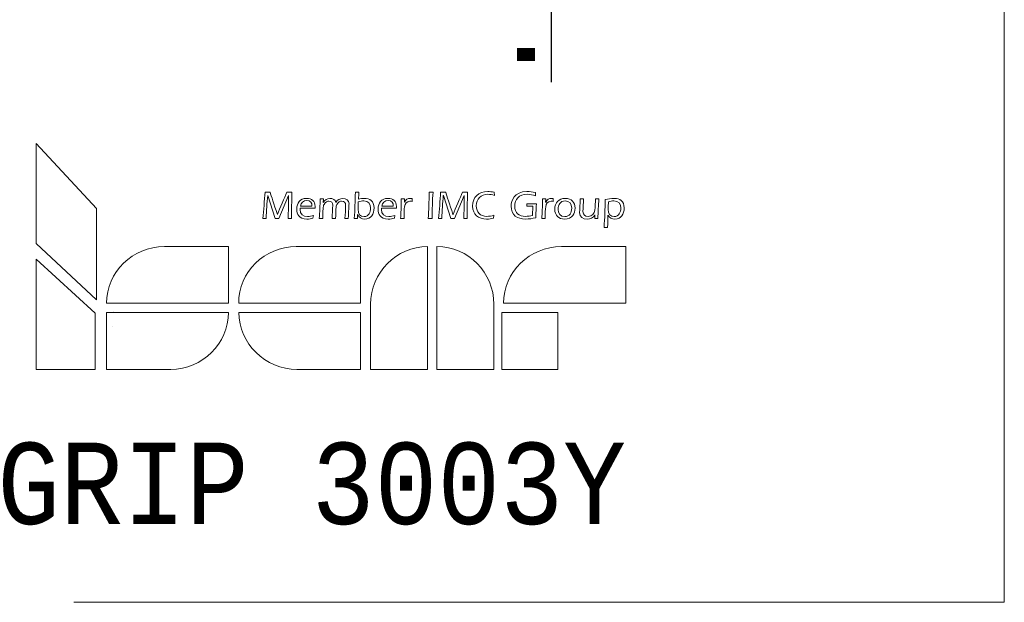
# Model space of a CAD drawing. Header units: inches. Extents: x -1.03 to 0.94, y -1.7 to 1.17.
# Tile 1 of 23: x -0.72 to 0.94, y -1.7 to -0.71. Entities that reach past the tile are written whole.
import ezdxf
from ezdxf.enums import TextEntityAlignment as Align

# ---------------------------------------------------------------- set-up
doc = ezdxf.new("R2010")
doc.units = ezdxf.units.IN
doc.header["$LTSCALE"] = 0.03937
doc.header["$MEASUREMENT"] = 0
doc.header["$PDMODE"] = 1
doc.layers.get('DEFPOINTS').update_dxf_attribs({"linetype": 'CONTINUOUS', "lineweight": 25})
doc.layers.add('2', color=7, linetype='CONTINUOUS', lineweight=25)
doc.layers.add('INFTOTAL', color=9, linetype='CONTINUOUS', lineweight=18)
doc.layers.add('SK6', color=5, linetype='CONTINUOUS')
doc.styles.add('INCH_STANDARD', font='Monos.ttf')
doc.styles.add('MM_STANDARD', font='Monos.ttf', dxfattribs={"height": 3.5})
doc.dimstyles.new('INCH_STANDARD', dxfattribs={"dimtxt": 0.137795, "dimasz": 0.1, "dimexe": 0.06, "dimexo": 0.06, "dimgap": 0.024, "dimtad": 1, "dimdec": 3, "dimzin": 4, "dimdsep": 46, "dimtxsty": 'INCH_STANDARD', "dimcen": 0, "dimclrd": 256, "dimclre": 256, "dimclrt": 256, "dimadec": 1, "dimazin": 0, "dimtfac": 1, "dimtdec": 3, "dimtmove": 0, "dimatfit": 3, "dimfxl": 1, "dimtolj": 1, "dimlwd": -1, "dimlwe": -1, "dimarcsym": 0})

# ---------------------------------------------------------------- blocks, each defined once
blk = doc.blocks.new('*D2')
at = {"layer": '2'}
for p, q in [((0.1746, 0.1588), (0.1746, 0.2588)), ((0.0398, 0.0588), (0.2346, 0.0588)), ((0.1746, 0.0588), (0.1746, -0.0589)), ((0.0403, -0.0589), (0.2346, -0.0589)), ((0.1746, -0.1589), (0.1746, -0.8193))]:
    blk.add_line(p, q, dxfattribs=at)
for points in [[(0.158, 0.1588), (0.1913, 0.1588), (0.1746, 0.0588)], [(0.158, -0.1589), (0.1913, -0.1589), (0.1746, -0.0589)]]:
    blk.add_solid(points, dxfattribs=at)
at = {"layer": 'DEFPOINTS', "color": 0}
for p in [(-0.0202, 0.0588), (-0.0197, -0.0589), (0.1746, -0.0589)]:
    blk.add_point(p, dxfattribs=at)
at = {"layer": '2', "insert": (0.0793, -0.5391), "char_height": 0.1378, "attachment_point": 5, "rotation": 90, "style": 'INCH_STANDARD'}
blk.add_mtext('\\A1;.118"', dxfattribs=at)
blk = doc.blocks.new('IMC_Iscar_Logo')
at = {"layer": 'SK6', "lineweight": 5}
for points in [[(0, 5.414), (2.599, 2.988), (2.599, 6.913), (0, 9.713), (0, 5.414)], [(0, 4.73), (0, 0.002), (2.539, 0.002), (2.539, 2.422), (0, 4.73)], [(3.304, 2.496), (3.304, 2.496)], [(20.027, 2.443), (20.027, 0), (22.423, 0), (22.423, 2.443), (20.027, 2.443)], [(3.261, 1.857), (3.261, 1.857)]]:
    blk.add_lwpolyline(points, dxfattribs=at)
for points, knots in [([(10.057, 7.623), (10.105, 7.439), (10.228, 7.117), (10.369, 6.661), (10.369, 6.661), (10.372, 6.661), (10.372, 6.661), (10.48, 6.935), (10.684, 7.371), (10.777, 7.623), (10.777, 7.623), (10.998, 7.623), (10.998, 7.623), (10.988, 7.324), (10.981, 7.028), (10.981, 6.73), (10.981, 6.646), (10.983, 6.563), (10.984, 6.479), (10.984, 6.479), (10.833, 6.479), (10.833, 6.479), (10.842, 6.778), (10.854, 7.097), (10.854, 7.474), (10.854, 7.474), (10.851, 7.474), (10.851, 7.474), (10.851, 7.474), (10.437, 6.479), (10.437, 6.479), (10.437, 6.479), (10.28, 6.479), (10.28, 6.479), (10.28, 6.479), (9.957, 7.467), (9.957, 7.467), (9.957, 7.467), (9.954, 7.467), (9.954, 7.467), (9.925, 7.143), (9.901, 6.829), (9.889, 6.479), (9.889, 6.479), (9.745, 6.479), (9.745, 6.479), (9.786, 6.841), (9.813, 7.251), (9.839, 7.623), (9.839, 7.623), (10.057, 7.623), (10.057, 7.623)], [0, 0, 0, 0, 1, 1, 1, 2, 2, 2, 3, 3, 3, 4, 4, 4, 5, 5, 5, 6, 6, 6, 7, 7, 7, 8, 8, 8, 9, 9, 9, 10, 10, 10, 11, 11, 11, 12, 12, 12, 13, 13, 13, 14, 14, 14, 15, 15, 15, 16, 16, 16, 17, 17, 17, 17]), ([(13.822, 6.479), (13.822, 6.479), (13.678, 6.479), (13.678, 6.479), (13.703, 6.86), (13.715, 7.24), (13.724, 7.623), (13.724, 7.623), (13.878, 7.623), (13.878, 7.623), (13.868, 7.52), (13.863, 7.417), (13.858, 7.314), (13.94, 7.333), (14.024, 7.347), (14.108, 7.347), (14.334, 7.347), (14.526, 7.247), (14.526, 6.937), (14.526, 6.687), (14.401, 6.46), (14.125, 6.46), (13.988, 6.46), (13.875, 6.524), (13.825, 6.652), (13.825, 6.652), (13.822, 6.649), (13.822, 6.649), (13.822, 6.649), (13.822, 6.479), (13.822, 6.479)], [0, 0, 0, 0, 1, 1, 1, 2, 2, 2, 3, 3, 3, 4, 4, 4, 5, 5, 5, 6, 6, 6, 7, 7, 7, 8, 8, 8, 9, 9, 9, 10, 10, 10, 10]), ([(17.062, 7.623), (17.036, 7.242), (17.029, 6.86), (17.021, 6.479), (17.021, 6.479), (16.853, 6.479), (16.853, 6.479), (16.873, 6.839), (16.896, 7.203), (16.896, 7.623), (16.896, 7.623), (17.062, 7.623), (17.062, 7.623)], [0, 0, 0, 0, 1, 1, 1, 2, 2, 2, 3, 3, 3, 4, 4, 4, 4]), ([(17.607, 7.623), (17.655, 7.439), (17.778, 7.117), (17.919, 6.661), (17.919, 6.661), (17.922, 6.661), (17.922, 6.661), (18.03, 6.935), (18.234, 7.371), (18.327, 7.623), (18.327, 7.623), (18.548, 7.623), (18.548, 7.623), (18.538, 7.324), (18.531, 7.028), (18.531, 6.73), (18.531, 6.646), (18.533, 6.563), (18.534, 6.479), (18.534, 6.479), (18.384, 6.479), (18.384, 6.479), (18.392, 6.778), (18.404, 7.097), (18.404, 7.474), (18.404, 7.474), (18.401, 7.474), (18.401, 7.474), (18.401, 7.474), (17.987, 6.479), (17.987, 6.479), (17.987, 6.479), (17.83, 6.479), (17.83, 6.479), (17.83, 6.479), (17.507, 7.467), (17.507, 7.467), (17.507, 7.467), (17.504, 7.467), (17.504, 7.467), (17.475, 7.143), (17.451, 6.829), (17.439, 6.479), (17.439, 6.479), (17.295, 6.479), (17.295, 6.479), (17.336, 6.841), (17.363, 7.251), (17.389, 7.623), (17.389, 7.623), (17.607, 7.623), (17.607, 7.623)], [0, 0, 0, 0, 1, 1, 1, 2, 2, 2, 3, 3, 3, 4, 4, 4, 5, 5, 5, 6, 6, 6, 7, 7, 7, 8, 8, 8, 9, 9, 9, 10, 10, 10, 11, 11, 11, 12, 12, 12, 13, 13, 13, 14, 14, 14, 15, 15, 15, 16, 16, 16, 17, 17, 17, 17]), ([(19.662, 6.495), (19.565, 6.476), (19.467, 6.46), (19.368, 6.46), (19.02, 6.46), (18.764, 6.654), (18.764, 7.019), (18.764, 7.417), (19.023, 7.642), (19.412, 7.642), (19.505, 7.642), (19.597, 7.63), (19.69, 7.611), (19.69, 7.611), (19.698, 7.479), (19.698, 7.479), (19.608, 7.506), (19.515, 7.527), (19.419, 7.527), (19.121, 7.527), (18.922, 7.331), (18.922, 7.031), (18.922, 6.754), (19.093, 6.575), (19.373, 6.575), (19.477, 6.575), (19.582, 6.596), (19.683, 6.627), (19.683, 6.627), (19.662, 6.495), (19.662, 6.495)], [0, 0, 0, 0, 1, 1, 1, 2, 2, 2, 3, 3, 3, 4, 4, 4, 5, 5, 5, 6, 6, 6, 7, 7, 7, 8, 8, 8, 9, 9, 9, 10, 10, 10, 10]), ([(21.096, 7.12), (21.096, 7.12), (21.505, 7.12), (21.505, 7.12), (21.493, 6.959), (21.486, 6.796), (21.48, 6.515), (21.336, 6.486), (21.192, 6.46), (21.044, 6.46), (20.686, 6.46), (20.417, 6.627), (20.417, 7.014), (20.417, 7.251), (20.549, 7.642), (21.102, 7.642), (21.224, 7.642), (21.344, 7.624), (21.461, 7.597), (21.461, 7.597), (21.469, 7.462), (21.469, 7.462), (21.353, 7.499), (21.233, 7.527), (21.109, 7.527), (20.755, 7.527), (20.574, 7.295), (20.574, 7.019), (20.574, 6.716), (20.756, 6.575), (21.043, 6.575), (21.14, 6.575), (21.24, 6.591), (21.334, 6.618), (21.334, 6.618), (21.349, 7.009), (21.349, 7.009), (21.349, 7.009), (21.091, 7.009), (21.091, 7.009), (21.091, 7.009), (21.096, 7.12), (21.096, 7.12)], [0, 0, 0, 0, 1, 1, 1, 2, 2, 2, 3, 3, 3, 4, 4, 4, 5, 5, 5, 6, 6, 6, 7, 7, 7, 8, 8, 8, 9, 9, 9, 10, 10, 10, 11, 11, 11, 12, 12, 12, 13, 13, 13, 14, 14, 14, 14]), ([(11.348, 6.922), (11.348, 6.922), (11.348, 6.874), (11.348, 6.874), (11.348, 6.676), (11.471, 6.567), (11.665, 6.567), (11.751, 6.567), (11.843, 6.592), (11.926, 6.62), (11.926, 6.62), (11.901, 6.495), (11.901, 6.495), (11.816, 6.472), (11.73, 6.46), (11.643, 6.46), (11.291, 6.46), (11.202, 6.675), (11.202, 6.884), (11.202, 7.146), (11.349, 7.347), (11.625, 7.347), (11.85, 7.347), (11.994, 7.232), (11.994, 6.999), (11.994, 6.976), (11.992, 6.952), (11.989, 6.922), (11.989, 6.922), (11.348, 6.922), (11.348, 6.922)], [0, 0, 0, 0, 1, 1, 1, 2, 2, 2, 3, 3, 3, 4, 4, 4, 5, 5, 5, 6, 6, 6, 7, 7, 7, 8, 8, 8, 9, 9, 9, 10, 10, 10, 10]), ([(11.857, 7.011), (11.857, 7.151), (11.792, 7.258), (11.639, 7.258), (11.483, 7.258), (11.384, 7.16), (11.358, 7.011), (11.358, 7.011), (11.857, 7.011), (11.857, 7.011)], [0, 0, 0, 0, 1, 1, 1, 2, 2, 2, 3, 3, 3, 3]), ([(12.34, 7.175), (12.34, 7.175), (12.344, 7.179), (12.344, 7.179), (12.399, 7.285), (12.505, 7.347), (12.63, 7.347), (12.75, 7.347), (12.855, 7.297), (12.887, 7.174), (12.945, 7.294), (13.054, 7.347), (13.186, 7.347), (13.335, 7.347), (13.45, 7.275), (13.45, 7.115), (13.45, 7.018), (13.424, 6.822), (13.42, 6.479), (13.42, 6.479), (13.276, 6.479), (13.276, 6.479), (13.287, 6.671), (13.304, 6.863), (13.304, 7.054), (13.304, 7.167), (13.251, 7.232), (13.132, 7.232), (13.083, 7.232), (12.985, 7.21), (12.928, 7.091), (12.884, 6.999), (12.884, 6.848), (12.874, 6.479), (12.874, 6.479), (12.723, 6.479), (12.723, 6.479), (12.733, 6.671), (12.75, 6.863), (12.75, 7.054), (12.75, 7.167), (12.697, 7.232), (12.579, 7.232), (12.529, 7.232), (12.431, 7.21), (12.375, 7.091), (12.33, 6.999), (12.33, 6.848), (12.32, 6.479), (12.32, 6.479), (12.169, 6.479), (12.169, 6.479), (12.193, 6.75), (12.205, 7.079), (12.207, 7.328), (12.207, 7.328), (12.349, 7.328), (12.349, 7.328), (12.349, 7.328), (12.34, 7.175), (12.34, 7.175)], [0, 0, 0, 0, 1, 1, 1, 2, 2, 2, 3, 3, 3, 4, 4, 4, 5, 5, 5, 6, 6, 6, 7, 7, 7, 8, 8, 8, 9, 9, 9, 10, 10, 10, 11, 11, 11, 12, 12, 12, 13, 13, 13, 14, 14, 14, 15, 15, 15, 16, 16, 16, 17, 17, 17, 18, 18, 18, 19, 19, 19, 20, 20, 20, 20]), ([(13.839, 6.882), (13.839, 6.68), (13.935, 6.567), (14.099, 6.567), (14.302, 6.567), (14.38, 6.76), (14.38, 6.935), (14.38, 7.127), (14.279, 7.24), (14.084, 7.24), (14.005, 7.24), (13.925, 7.223), (13.849, 7.198), (13.847, 7.105), (13.839, 7.011), (13.839, 6.882)], [0, 0, 0, 0, 1, 1, 1, 2, 2, 2, 3, 3, 3, 4, 4, 4, 5, 5, 5, 5]), ([(14.845, 6.922), (14.845, 6.922), (14.845, 6.874), (14.845, 6.874), (14.845, 6.676), (14.969, 6.567), (15.162, 6.567), (15.248, 6.567), (15.341, 6.592), (15.423, 6.62), (15.423, 6.62), (15.399, 6.495), (15.399, 6.495), (15.313, 6.472), (15.227, 6.46), (15.14, 6.46), (14.788, 6.46), (14.699, 6.675), (14.699, 6.884), (14.699, 7.146), (14.847, 7.347), (15.123, 7.347), (15.347, 7.347), (15.491, 7.232), (15.491, 6.999), (15.491, 6.976), (15.49, 6.952), (15.486, 6.922), (15.486, 6.922), (14.845, 6.922), (14.845, 6.922)], [0, 0, 0, 0, 1, 1, 1, 2, 2, 2, 3, 3, 3, 4, 4, 4, 5, 5, 5, 6, 6, 6, 7, 7, 7, 8, 8, 8, 9, 9, 9, 10, 10, 10, 10]), ([(15.354, 7.011), (15.354, 7.151), (15.289, 7.258), (15.137, 7.258), (14.981, 7.258), (14.881, 7.16), (14.855, 7.011), (14.855, 7.011), (15.354, 7.011), (15.354, 7.011)], [0, 0, 0, 0, 1, 1, 1, 2, 2, 2, 3, 3, 3, 3]), ([(15.832, 7.192), (15.832, 7.192), (15.836, 7.192), (15.836, 7.192), (15.891, 7.297), (15.966, 7.347), (16.091, 7.347), (16.115, 7.347), (16.138, 7.343), (16.158, 7.338), (16.158, 7.338), (16.163, 7.213), (16.163, 7.213), (16.133, 7.222), (16.1, 7.227), (16.067, 7.227), (15.927, 7.227), (15.853, 7.117), (15.834, 6.99), (15.817, 6.88), (15.817, 6.688), (15.817, 6.479), (15.817, 6.479), (15.666, 6.479), (15.666, 6.479), (15.68, 6.724), (15.697, 6.971), (15.695, 7.328), (15.695, 7.328), (15.838, 7.328), (15.838, 7.328), (15.838, 7.328), (15.832, 7.192), (15.832, 7.192)], [0, 0, 0, 0, 1, 1, 1, 2, 2, 2, 3, 3, 3, 4, 4, 4, 5, 5, 5, 6, 6, 6, 7, 7, 7, 8, 8, 8, 9, 9, 9, 10, 10, 10, 11, 11, 11, 11]), ([(21.903, 7.192), (21.903, 7.192), (21.907, 7.192), (21.907, 7.192), (21.961, 7.297), (22.037, 7.347), (22.162, 7.347), (22.186, 7.347), (22.208, 7.343), (22.229, 7.338), (22.229, 7.338), (22.234, 7.213), (22.234, 7.213), (22.203, 7.222), (22.171, 7.227), (22.138, 7.227), (21.997, 7.227), (21.924, 7.117), (21.905, 6.99), (21.888, 6.88), (21.888, 6.688), (21.888, 6.479), (21.888, 6.479), (21.737, 6.479), (21.737, 6.479), (21.751, 6.724), (21.768, 6.971), (21.766, 7.328), (21.766, 7.328), (21.908, 7.328), (21.908, 7.328), (21.908, 7.328), (21.903, 7.192), (21.903, 7.192)], [0, 0, 0, 0, 1, 1, 1, 2, 2, 2, 3, 3, 3, 4, 4, 4, 5, 5, 5, 6, 6, 6, 7, 7, 7, 8, 8, 8, 9, 9, 9, 10, 10, 10, 11, 11, 11, 11]), ([(23.168, 6.93), (23.168, 6.709), (23.055, 6.46), (22.721, 6.46), (22.464, 6.46), (22.297, 6.623), (22.297, 6.882), (22.297, 7.162), (22.464, 7.347), (22.748, 7.347), (23.007, 7.347), (23.168, 7.189), (23.168, 6.93)], [0, 0, 0, 0, 1, 1, 1, 2, 2, 2, 3, 3, 3, 4, 4, 4, 4]), ([(22.443, 6.877), (22.443, 6.702), (22.531, 6.567), (22.724, 6.567), (22.942, 6.567), (23.023, 6.736), (23.023, 6.932), (23.023, 7.12), (22.933, 7.24), (22.736, 7.24), (22.537, 7.24), (22.443, 7.083), (22.443, 6.877)], [0, 0, 0, 0, 1, 1, 1, 2, 2, 2, 3, 3, 3, 4, 4, 4, 4]), ([(24.017, 6.637), (24.017, 6.637), (24.013, 6.634), (24.013, 6.634), (23.952, 6.503), (23.821, 6.46), (23.686, 6.46), (23.501, 6.46), (23.364, 6.534), (23.364, 6.736), (23.364, 6.86), (23.389, 7.132), (23.389, 7.328), (23.389, 7.328), (23.538, 7.328), (23.538, 7.328), (23.53, 7.146), (23.509, 6.964), (23.509, 6.779), (23.509, 6.635), (23.6, 6.575), (23.725, 6.575), (23.911, 6.575), (24, 6.685), (24.022, 6.848), (24.039, 6.976), (24.041, 7.182), (24.044, 7.328), (24.044, 7.328), (24.192, 7.328), (24.192, 7.328), (24.173, 7.045), (24.154, 6.762), (24.152, 6.479), (24.152, 6.479), (24.012, 6.479), (24.012, 6.479), (24.012, 6.479), (24.017, 6.637), (24.017, 6.637)], [0, 0, 0, 0, 1, 1, 1, 2, 2, 2, 3, 3, 3, 4, 4, 4, 5, 5, 5, 6, 6, 6, 7, 7, 7, 8, 8, 8, 9, 9, 9, 10, 10, 10, 11, 11, 11, 12, 12, 12, 13, 13, 13, 13]), ([(24.416, 6.102), (24.444, 6.5), (24.457, 6.898), (24.464, 7.297), (24.588, 7.324), (24.715, 7.347), (24.862, 7.347), (25.088, 7.347), (25.28, 7.247), (25.28, 6.937), (25.28, 6.687), (25.155, 6.46), (24.879, 6.46), (24.759, 6.46), (24.65, 6.515), (24.584, 6.628), (24.584, 6.628), (24.581, 6.628), (24.581, 6.628), (24.581, 6.478), (24.569, 6.322), (24.569, 6.102), (24.569, 6.102), (24.416, 6.102), (24.416, 6.102)], [0, 0, 0, 0, 1, 1, 1, 2, 2, 2, 3, 3, 3, 4, 4, 4, 5, 5, 5, 6, 6, 6, 7, 7, 7, 8, 8, 8, 8]), ([(24.593, 6.882), (24.593, 6.68), (24.689, 6.567), (24.854, 6.567), (25.056, 6.567), (25.135, 6.76), (25.135, 6.935), (25.135, 7.127), (25.034, 7.24), (24.838, 7.24), (24.759, 7.24), (24.679, 7.223), (24.603, 7.198), (24.602, 7.105), (24.593, 7.011), (24.593, 6.882)], [0, 0, 0, 0, 1, 1, 1, 2, 2, 2, 3, 3, 3, 4, 4, 4, 5, 5, 5, 5]), ([(5.512, 5.276), (4.144, 5.276), (3.03, 4.181), (3.03, 2.843), (3.03, 2.843), (8.263, 2.843), (8.263, 2.843), (8.263, 2.843), (8.263, 5.276), (8.263, 5.276), (8.263, 5.276), (5.512, 5.276), (5.512, 5.276)], [0, 0, 0, 0, 1, 1, 1, 2, 2, 2, 3, 3, 3, 4, 4, 4, 4]), ([(11.183, 5.276), (9.814, 5.276), (8.707, 4.181), (8.707, 2.843), (8.707, 2.843), (13.939, 2.843), (13.939, 2.843), (13.939, 2.843), (13.939, 5.276), (13.939, 5.276), (13.939, 5.276), (11.183, 5.276), (11.183, 5.276)], [0, 0, 0, 0, 1, 1, 1, 2, 2, 2, 3, 3, 3, 4, 4, 4, 4]), ([(14.377, 2.8), (14.377, 4.169), (15.49, 5.276), (16.829, 5.276), (16.829, 5.276), (16.829, 0.002), (16.829, 0.002), (16.829, 0.002), (14.377, 0.002), (14.377, 0.002), (14.377, 0.002), (14.377, 2.8), (14.377, 2.8)], [0, 0, 0, 0, 1, 1, 1, 2, 2, 2, 3, 3, 3, 4, 4, 4, 4]), ([(19.677, 2.8), (19.677, 4.169), (18.581, 5.276), (17.231, 5.276), (17.231, 5.276), (17.231, 0.002), (17.231, 0.002), (17.231, 0.002), (19.677, 0.002), (19.677, 0.002), (19.677, 0.002), (19.677, 2.8), (19.677, 2.8)], [0, 0, 0, 0, 1, 1, 1, 2, 2, 2, 3, 3, 3, 4, 4, 4, 4]), ([(22.579, 5.276), (21.222, 5.276), (20.096, 4.181), (20.096, 2.843), (20.096, 2.843), (25.347, 2.843), (25.347, 2.843), (25.347, 2.843), (25.347, 5.276), (25.347, 5.276), (25.347, 5.276), (22.579, 5.276), (22.579, 5.276)], [0, 0, 0, 0, 1, 1, 1, 2, 2, 2, 3, 3, 3, 4, 4, 4, 4]), ([(5.786, 0.002), (7.155, 0.002), (8.263, 1.109), (8.263, 2.447), (8.263, 2.447), (3.03, 2.447), (3.03, 2.447), (3.03, 2.447), (3.03, 0.002), (3.03, 0.002), (3.03, 0.002), (5.786, 0.002), (5.786, 0.002)], [0, 0, 0, 0, 1, 1, 1, 2, 2, 2, 3, 3, 3, 4, 4, 4, 4]), ([(11.213, 0.002), (9.844, 0.002), (8.719, 1.109), (8.719, 2.447), (8.719, 2.447), (13.951, 2.447), (13.951, 2.447), (13.951, 2.447), (13.951, 0.002), (13.951, 0.002), (13.951, 0.002), (11.213, 0.002), (11.213, 0.002)], [0, 0, 0, 0, 1, 1, 1, 2, 2, 2, 3, 3, 3, 4, 4, 4, 4])]:
    blk.add_open_spline(points, degree=3, knots=knots, dxfattribs=at)
at = {"layer": 'SK6', "style": 'MM_STANDARD'}
blk.add_attdef('TOOL_DESIGNATION', text='', height=3.5, dxfattribs=at).set_placement((12.023, -4.899), align=Align.MIDDLE_CENTER)

msp = doc.modelspace()

# ---------------------------------------------------------------- linework, layer by layer
at = {"layer": 'INFTOTAL'}
for p, q in [((0.9416, -0.1247), (0.9416, -1.6995)), ((0.9416, -1.6995), (-0.6332, -1.6995))]:
    msp.add_line(p, q, dxfattribs=at)

# ---------------------------------------------------------------- block references
at = {"layer": 'SK6', "xscale": 0.03937, "yscale": 0.03937, "zscale": 0.03937}
msp.add_blockref('IMC_Iscar_Logo', (-0.6971, -1.3054), dxfattribs=at).add_auto_attribs({'TOOL_DESIGNATION': 'GRIP 3003Y '})

# ---------------------------------------------------------------- dimensions: what is measured, and where the dimension line sits
at = {"layer": '2'}
dim = msp.add_linear_dim(base=(0.1746, -0.0589), p1=(-0.0202, 0.0588), p2=(-0.0197, -0.0589), angle=90, dimstyle='INCH_STANDARD', override={"dimpost": '"'}, dxfattribs=at)
dim.commit()
dim.dimension.update_dxf_attribs({"geometry": '*D2', "text_midpoint": (0.0793, -0.5391)})

doc.saveas('drawing.dxf')
